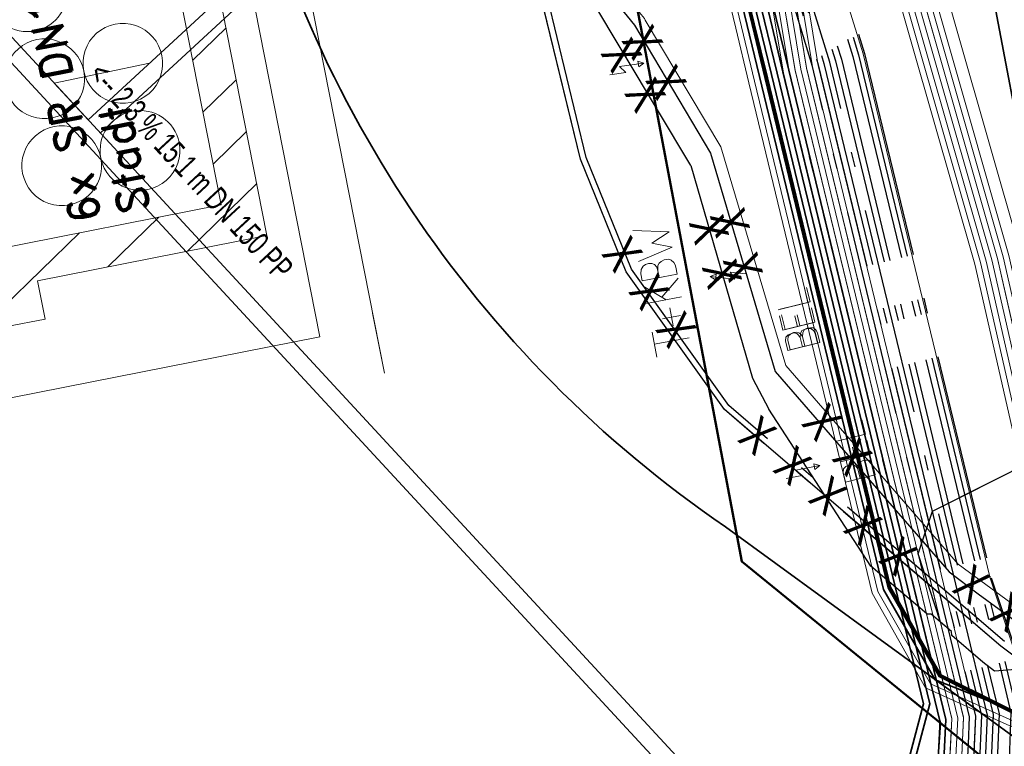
# Model space of a CAD drawing. Extents: x 3503752 to 3504470, y 5375172 to 5375556.
# Tile 64 of 77: x 3504301.32 to 3504309.65, y 5375428.47 to 5375434.62. Entities that reach past the tile are written whole.
import ezdxf

# ---------------------------------------------------------------- set-up
doc = ezdxf.new("R2010")
doc.units = 0
doc.header["$MEASUREMENT"] = 0
doc.linetypes.add('202', pattern=[2.64, 1.75, -0.38, 0.13, -0.38])
for name, color, linetype in [('$_LISY_$_TMP', 7, 'Continuous'), ('1WB_LICHT_KSR', 7, 'Continuous'), ('4WB_BELEUCHTUNG', 7, 'Continuous'), ('4WB_BESTAND_1_BA', 7, 'Continuous'), ('4WB_ST_NS', 7, 'Continuous'), ('_4WP_KANCAD', 7, 'Continuous'), ('_4WP_KANCAD-T', 7, 'Continuous'), ('_4WP_SWT-STROM', 7, 'Continuous'), ('_4WP_TELEKOM', 7, 'Continuous'), ('K_FLURSTUECKE', 7, 'Continuous'), ('ST_KABELQUERSCHN', 7, 'Continuous'), ('V_FAHRBAHNRAND', 7, 'Continuous')]:
    doc.layers.add(name, color=color, linetype=linetype)
doc.styles.add('10', font='ROMAND', dxfattribs={"height": 0.2625})
doc.styles.add('113', font='TXT', dxfattribs={"width": 0.7, "height": 0.2})
doc.styles.add('325', font='TXT', dxfattribs={"width": 0.8, "height": 0.3})

# ---------------------------------------------------------------- blocks, each defined once
blk = doc.blocks.new('3SWT-BESTAND')
at = {"color": 7, "linetype": 'Continuous', "lineweight": 13}
for p, q in [((-5.626688, 6.129476), (-6.266068, 5.490605)), ((-6.510496, 5.776491), (-6.937697, 5.34963)), ((-7.182125, 5.635515), (-7.761773, 5.056329)), ((-7.853754, 5.49454), (-7.853754, 5.49454)), ((-7.39106, 4.896627), (-7.669792, 4.618118)), ((-7.299079, 4.458416), (-7.577811, 4.179906)), ((-7.207098, 4.020205), (-7.48583, 3.741695))]:
    blk.add_line(p, q, dxfattribs=at)
at = {"color": 255, "linetype": 'Continuous', "lineweight": 13}
blk.add_lwpolyline([(-4.504315, 2.197298), (-7.316287, 1.607063), (-8.311162, 6.346793), (-5.49919, 6.937028), (-4.504315, 2.197298)], dxfattribs=at)
at = {"color": 7, "linetype": 'Continuous', "lineweight": 13}
for points in [[(0.154, -0.734), (0, 0), (-7.737, 1.285), (-8.862, 6.647), (-8.756, 6.142)], [(-5.660809, 6.292032), (-5.525229, 5.646108), (-7.463002, 5.239368), (-6.920681, 2.655671), (-4.982909, 3.062412), (-4.847328, 2.416487), (-5.17029, 2.348697), (-5.238081, 2.671659), (-7.175853, 2.264919), (-7.853754, 5.49454), (-5.915981, 5.90128), (-5.983771, 6.224242), (-5.660809, 6.292032)], [(-5.660809, 6.292032), (-5.525229, 5.646108), (-7.463002, 5.239368), (-6.920681, 2.655671), (-4.982909, 3.062412), (-4.847328, 2.416487)]]:
    blk.add_lwpolyline(points, dxfattribs=at)
at = {"color": 251, "linetype": 'Continuous', "lineweight": 13}
for points in [[(-6.440002, 4.856348, -1.0006709), (-5.779398, 4.99501)], [(-7.100608, 4.717687, -1.0010891), (-6.440002, 4.856348)], [(-5.779398, 4.99501, -1.0006709), (-6.440002, 4.856348)], [(-6.440002, 4.856348, -0.99782497), (-7.100608, 4.717687)], [(-6.285934, 4.122343, -1.0006709), (-5.62533, 4.261005)], [(-6.946538, 3.983682, -1.00102935), (-6.285934, 4.122343)], [(-5.62533, 4.261005, -1.0006709), (-6.285934, 4.122343)], [(-6.285934, 4.122343, -1.00102935), (-6.946538, 3.983682)], [(-6.131867, 3.388339, -0.99782497), (-5.471261, 3.527)]]:
    blk.add_lwpolyline(points, format="xyb", dxfattribs=at)
at = {"color": 7, "linetype": 'Continuous', "style": '10'}
for s, p in [('6x SR DN100', (-6.451054, 5.375461)), ('Stadt', (-6.862097, 5.289183))]:
    blk.add_text(s, height=0.2625, rotation=281.8543419, dxfattribs=at).set_placement(p)
blk = doc.blocks.new('951')
at = {"color": 3, "linetype": 'Continuous', "lineweight": 18}
for p, q in [((5.053472, 0.9793), (4.792795, 0.344076)), ((5.13368, 0.444375), (4.732639, -0.518491)), ((4.792795, 0.344076), (5.13368, 0.444375)), ((4.732639, -0.518491), (4.715929, -0.2527)), ((4.715929, -0.2527), (4.943186, -0.339625)), ((4.943186, -0.339625), (4.732639, -0.518491))]:
    blk.add_line(p, q, dxfattribs=at)
blk = doc.blocks.new('1000KBWTEL')
at = {"color": 114, "linetype": 'Continuous', "lineweight": 18}
for p, q in [((4.094305, 0.775263), (3.664168, 0.775263)), ((3.888168, 0.775263), (3.888168, 0.173263)), ((4.589325, 0.775263), (4.589325, 0.173263)), ((4.590738, 0.438766), (4.890821, 0.774609)), ((4.981325, 0.775263), (4.981325, 0.173263)), ((4.981325, 0.775263), (5.100722, 0.775263)), ((5.444686, 0.173263), (5.313961, 0.775263)), ((5.708593, 0.173263), (5.850126, 0.77579)), ((4.285285, 0.559786), (4.285285, 0.250579)), ((5.579039, 0.500025), (5.444686, 0.173263)), ((5.579039, 0.500025), (5.708593, 0.173263)), ((4.447467, 0.400881), (4.137882, 0.400881)), ((4.648267, 0.499404), (4.910661, 0.173263)), ((4.981325, 0.48541), (5.100722, 0.48541)), ((4.981325, 0.173263), (5.100722, 0.173263))]:
    blk.add_line(p, q, dxfattribs=at)
blk.add_lwpolyline([(5.100722, 0.775263), (5.17069, 0.755951), (5.221999, 0.71708), (5.242212, 0.670435), (5.249986, 0.619126), (5.240657, 0.560042), (5.21578, 0.522726), (5.161361, 0.490075), (5.100722, 0.48541), (5.184683, 0.471417), (5.221999, 0.44032), (5.245322, 0.399895), (5.259315, 0.343921), (5.25776, 0.264625), (5.235993, 0.228864), (5.187793, 0.194657), (5.142703, 0.177554), (5.100722, 0.173263)], dxfattribs=at)
blk = doc.blocks.new('10011')
at = {"color": 190, "linetype": 'Continuous', "lineweight": 18}
for p, q in [((4.302568, 0.608018), (4.469535, 0.6081)), ((4.302568, 0.608018), (4.304235, 0.088154)), ((4.655568, 0.608018), (4.907582, 0.608142)), ((4.655568, 0.608018), (4.657235, 0.088154)), ((5.008568, 0.608018), (5.010235, 0.088154)), ((4.302693, 0.352595), (4.469661, 0.352677)), ((4.655694, 0.352595), (4.847467, 0.352689)), ((4.302824, 0.088154), (4.469791, 0.088236)), ((4.655824, 0.088154), (4.907837, 0.088278)), ((5.008823, 0.088154), (5.260838, 0.088278))]:
    blk.add_line(p, q, dxfattribs=at)
blk.add_lwpolyline([(4.469535, 0.6081), (4.530396, 0.585559), (4.557445, 0.540477), (4.569467, 0.480368), (4.566462, 0.43228), (4.546926, 0.393209), (4.513866, 0.367663), (4.469661, 0.352677), (4.531898, 0.330094), (4.573975, 0.298537), (4.585997, 0.238428), (4.581489, 0.182827), (4.567964, 0.136242), (4.52739, 0.103182), (4.469791, 0.088236)], dxfattribs=at)

msp = doc.modelspace()

# ---------------------------------------------------------------- linework, layer by layer
at = {"layer": '1WB_LICHT_KSR', "color": 7, "linetype": 'Continuous', "lineweight": 13}
for points in [[(3504310.1244, 5375428.5506), (3504309.0994, 5375429.0606), (3504308.6664, 5375429.8106), (3504307.6254, 5375434.1206), (3504307.5144, 5375434.5776), (3504307.0064, 5375436.6726), (3504306.7784, 5375437.0306), (3504306.5074, 5375437.7666), (3504305.8564, 5375440.7196), (3504305.2934, 5375443.2846), (3504305.2664, 5375443.4086), (3504305.2194, 5375443.6626)], [(3504311.8833, 5375426.1794), (3504312.8784, 5375426.4866), (3504313.5694, 5375426.8896), (3504313.6034, 5375427.0966), (3504313.4834, 5375427.8966), (3504313.5744, 5375428.3286), (3504313.6054, 5375428.4766), (3504313.4944, 5375428.4966), (3504313.3074, 5375428.4716), (3504312.5014, 5375428.4006), (3504311.8014, 5375428.3816), (3504310.6134, 5375428.5816), (3504310.1284, 5375428.5706), (3504309.1134, 5375429.0756), (3504308.6854, 5375429.8176), (3504307.6444, 5375434.1256), (3504307.5334, 5375434.5826), (3504307.0254, 5375436.6806), (3504306.7964, 5375437.0396), (3504306.5264, 5375437.7726), (3504305.8764, 5375440.7236), (3504305.3304, 5375443.2106), (3504305.2864, 5375443.4126), (3504305.2374, 5375443.6656)]]:
    msp.add_lwpolyline(points, dxfattribs=at)
at = {"layer": '1WB_LICHT_KSR', "color": 190, "linetype": 'Continuous', "lineweight": 35}
for points in [[(3504306.4824, 5375413.5486), (3504307.1444, 5375422.1126), (3504307.9134, 5375424.1116), (3504308.4094, 5375426.1486), (3504308.8424, 5375427.4306), (3504309.1344, 5375428.2926), (3504309.1544, 5375428.6976), (3504307.8254, 5375434.1896), (3504307.7194, 5375434.6286), (3504307.2044, 5375436.7566), (3504306.9674, 5375437.1236), (3504306.7084, 5375437.8256), (3504306.0624, 5375440.7656), (3504305.5004, 5375443.3296), (3504305.4934, 5375443.3606), (3504305.4724, 5375443.4576), (3504305.4254, 5375443.7026)], [(3504305.3254, 5375443.4216), (3504305.9154, 5375440.7326), (3504306.5644, 5375437.7836), (3504306.8324, 5375437.0576), (3504307.0634, 5375436.6966), (3504307.5724, 5375434.5926), (3504307.6784, 5375434.1536), (3504308.9664, 5375428.8296), (3504308.2654, 5375426.1866), (3504307.7704, 5375424.1566), (3504306.9974, 5375422.1516), (3504306.3324, 5375413.5606)], [(3504306.3824, 5375413.5566), (3504307.0464, 5375422.1406), (3504307.8184, 5375424.1416), (3504308.3134, 5375426.1746), (3504309.0184, 5375428.8286), (3504307.7274, 5375434.1656), (3504307.6214, 5375434.6046), (3504307.1104, 5375436.7166), (3504306.8774, 5375437.0796), (3504306.6124, 5375437.7976), (3504305.9644, 5375440.7436), (3504305.3744, 5375443.4326)], [(3504305.4234, 5375443.4456), (3504306.0134, 5375440.7546), (3504306.6604, 5375437.8116), (3504306.9224, 5375437.1016), (3504307.1574, 5375436.7366), (3504307.6704, 5375434.6166), (3504307.7764, 5375434.1776), (3504309.1054, 5375428.6856), (3504309.1094, 5375428.6686), (3504309.0854, 5375428.3026), (3504308.3614, 5375426.1616), (3504307.8654, 5375424.1266), (3504307.0954, 5375422.1256), (3504306.4324, 5375413.5526)]]:
    msp.add_lwpolyline(points, dxfattribs=at)
at = {"layer": '4WB_BELEUCHTUNG', "color": 190, "linetype": 'Continuous', "lineweight": 35}
for points in [[(3504314.5564, 5375423.3166), (3504314.4594, 5375423.4846), (3504313.6324, 5375428.0046), (3504313.5924, 5375428.1076), (3504313.5944, 5375428.4076), (3504313.4974, 5375428.4766), (3504313.3094, 5375428.4516), (3504312.5024, 5375428.3806), (3504311.8004, 5375428.3616), (3504310.6124, 5375428.5616), (3504310.1244, 5375428.5506), (3504309.0994, 5375429.0606), (3504308.6664, 5375429.8106), (3504307.6254, 5375434.1206), (3504307.5144, 5375434.5776), (3504307.0064, 5375436.6726), (3504306.7784, 5375437.0306), (3504306.5074, 5375437.7666), (3504305.8564, 5375440.7196), (3504305.2934, 5375443.2846), (3504305.2664, 5375443.4086), (3504305.2194, 5375443.6626)], [(3504312.8784, 5375426.4866), (3504313.5694, 5375426.8896), (3504313.6034, 5375427.0966), (3504313.4834, 5375427.8966), (3504313.5744, 5375428.3286), (3504313.6054, 5375428.4766), (3504313.4944, 5375428.4966), (3504313.3074, 5375428.4716), (3504312.5014, 5375428.4006), (3504311.8014, 5375428.3816), (3504310.6134, 5375428.5816), (3504310.1284, 5375428.5706), (3504309.1134, 5375429.0756), (3504308.6854, 5375429.8176), (3504307.6444, 5375434.1256), (3504307.5334, 5375434.5826), (3504307.0254, 5375436.6806), (3504306.7964, 5375437.0396), (3504306.5264, 5375437.7726), (3504305.8764, 5375440.7236), (3504305.3304, 5375443.2106), (3504305.2864, 5375443.4126), (3504305.2374, 5375443.6656)], [(3504306.4824, 5375413.5486), (3504307.1444, 5375422.1126), (3504307.9134, 5375424.1116), (3504308.4094, 5375426.1486), (3504308.8424, 5375427.4306), (3504309.1344, 5375428.2926), (3504309.1544, 5375428.6976), (3504307.8254, 5375434.1896), (3504307.7194, 5375434.6286), (3504307.2044, 5375436.7566), (3504306.9674, 5375437.1236), (3504306.7084, 5375437.8256), (3504306.0624, 5375440.7656), (3504305.5004, 5375443.3296), (3504305.4934, 5375443.3606), (3504305.4724, 5375443.4576), (3504305.4254, 5375443.7026)]]:
    msp.add_lwpolyline(points, dxfattribs=at)
at = {"layer": '4WB_BESTAND_1_BA', "color": 35, "linetype": 'Continuous', "lineweight": 13}
for points in [[(3504296.0364, 5375500.9696), (3504306.7994, 5375444.1386), (3504306.8254, 5375443.8196), (3504307.0104, 5375441.3516), (3504306.8094, 5375440.7356), (3504306.7994, 5375439.9406), (3504307.2354, 5375437.9496), (3504307.3464, 5375437.6586), (3504307.4554, 5375437.3556), (3504307.6214, 5375437.0126), (3504308.4564, 5375434.3276), (3504309.5294, 5375429.8926), (3504309.8784, 5375428.8516), (3504310.6764, 5375427.6876), (3504310.8194, 5375427.6476), (3504311.4744, 5375427.7266)], [(3504306.4754, 5375435.3076), (3504306.4564, 5375434.9996), (3504306.3884, 5375434.8896), (3504306.5624, 5375434.6786), (3504306.6054, 5375434.6266), (3504306.6114, 5375434.6126), (3504307.2504, 5375433.5406), (3504307.7994, 5375431.6926), (3504309.2584, 5375430.0126), (3504309.4504, 5375429.8696), (3504310.1704, 5375429.3426), (3504312.1124, 5375427.8866), (3504312.6024, 5375427.5196), (3504313.0784, 5375427.1176), (3504313.2304, 5375426.9996), (3504313.6124, 5375426.9226), (3504314.5334, 5375426.7366), (3504318.3254, 5375427.3466), (3504319.7024, 5375427.5996), (3504319.8884, 5375427.5736), (3504325.4484, 5375428.4436), (3504331.4284, 5375429.4136)]]:
    msp.add_lwpolyline(points, dxfattribs=at)
at = {"layer": '4WB_BESTAND_1_BA', "color": 250, "linetype": '202', "lineweight": 25}
for points in [[(3504311.5684, 5375427.8576), (3504309.6194, 5375429.3166), (3504307.2804, 5375431.3186), (3504306.4494, 5375432.4836), (3504306.0634, 5375433.4366), (3504305.6104, 5375435.3026), (3504305.5304, 5375435.6166), (3504305.5184, 5375435.6726), (3504303.8724, 5375443.5296), (3504304.0154, 5375444.0066), (3504303.9564, 5375444.4946), (3504303.9464, 5375444.5916), (3504303.9484, 5375444.7526), (3504303.9594, 5375445.4186), (3504303.9644, 5375445.6766), (3504303.9884, 5375447.1996), (3504304.0864, 5375448.0886), (3504304.1324, 5375448.4886), (3504304.0514, 5375449.0096), (3504303.6914, 5375451.3546), (3504302.2574, 5375459.0526)], [(3504309.6514, 5375429.3566), (3504307.3184, 5375431.3526), (3504306.4934, 5375432.5076), (3504306.1114, 5375433.4526), (3504305.6584, 5375435.3146), (3504305.5784, 5375435.6286), (3504305.5664, 5375435.6826), (3504303.9244, 5375443.5276), (3504304.0654, 5375444.0026), (3504304.0064, 5375444.5006), (3504303.9964, 5375444.5936), (3504303.9984, 5375444.7526), (3504304.0094, 5375445.4186), (3504304.0144, 5375445.6766), (3504304.0384, 5375447.1956), (3504304.1364, 5375448.0826), (3504304.1824, 5375448.4906), (3504304.1014, 5375449.0176), (3504303.7414, 5375451.3626), (3504302.3074, 5375459.0626)], [(3504306.8324, 5375413.5206), (3504307.4874, 5375422.0216), (3504308.2494, 5375424.0066), (3504308.7454, 5375426.0576), (3504309.3094, 5375427.7216), (3504309.4844, 5375428.2296), (3504309.5064, 5375428.7346), (3504308.1724, 5375434.2586), (3504307.3724, 5375436.8646), (3504307.1924, 5375437.2336), (3504307.0734, 5375437.5596), (3504306.9534, 5375437.8816), (3504306.5094, 5375439.9116), (3504306.5194, 5375440.7816), (3504306.7154, 5375441.3866), (3504306.5354, 5375443.7976)], [(3504306.5854, 5375443.8016), (3504306.7664, 5375441.3806), (3504306.5694, 5375440.7736), (3504306.5594, 5375439.9166), (3504307.0024, 5375437.8926), (3504307.1204, 5375437.5766), (3504307.2374, 5375437.2556), (3504307.4144, 5375436.8916), (3504308.2214, 5375434.2706), (3504309.5564, 5375428.7396), (3504309.5344, 5375428.2206), (3504309.3564, 5375427.7056), (3504308.7934, 5375426.0446), (3504308.2974, 5375423.9916), (3504307.5364, 5375422.0086), (3504306.8824, 5375413.5166)], [(3504306.6354, 5375443.8056), (3504306.8174, 5375441.3746), (3504306.6194, 5375440.7656), (3504306.6094, 5375439.9216), (3504307.0514, 5375437.9036), (3504307.2824, 5375437.2776), (3504307.4564, 5375436.9186), (3504308.2704, 5375434.2826), (3504309.6064, 5375428.7446), (3504309.5844, 5375428.2116), (3504309.4034, 5375427.6896), (3504308.8414, 5375426.0316), (3504308.3454, 5375423.9766), (3504307.5854, 5375421.9956), (3504306.8414, 5375412.3326)], [(3504306.7354, 5375443.8126), (3504306.9184, 5375441.3626), (3504306.7194, 5375440.7496), (3504306.7094, 5375439.9316), (3504307.1494, 5375437.9246), (3504307.2614, 5375437.6276), (3504307.3724, 5375437.3216), (3504307.5404, 5375436.9726), (3504308.3684, 5375434.3066), (3504309.7064, 5375428.7546), (3504309.6844, 5375428.1936), (3504309.2754, 5375427.0036), (3504308.9374, 5375426.0056), (3504308.4414, 5375423.9466), (3504307.6844, 5375421.9706), (3504307.0254, 5375412.1246)], [(3504306.7854, 5375443.8166), (3504306.9694, 5375441.3566), (3504306.7694, 5375440.7416), (3504306.7594, 5375439.9366), (3504307.1974, 5375437.9386), (3504307.3084, 5375437.6446), (3504307.4184, 5375437.3406), (3504307.5874, 5375436.9906), (3504308.4164, 5375434.3196), (3504309.7564, 5375428.7596), (3504309.7344, 5375428.1846), (3504309.3224, 5375426.9876), (3504308.9854, 5375425.9926), (3504308.4894, 5375423.9316), (3504307.7334, 5375421.9586), (3504307.0754, 5375412.1216)], [(3504306.8354, 5375443.8206), (3504307.0204, 5375441.3506), (3504306.8194, 5375440.7336), (3504306.8094, 5375439.9416), (3504307.2454, 5375437.9526), (3504307.3554, 5375437.6616), (3504307.4644, 5375437.3596), (3504307.6304, 5375437.0166), (3504308.4664, 5375434.3306), (3504309.5394, 5375429.8956), (3504309.8874, 5375428.8566), (3504310.6824, 5375427.6966), (3504310.8204, 5375427.6576), (3504311.4734, 5375427.7366)], [(3504306.6824, 5375413.5326), (3504307.3404, 5375422.0606), (3504308.1054, 5375424.0516), (3504308.6014, 5375426.0966), (3504309.2034, 5375427.8736), (3504309.3344, 5375428.2566), (3504309.3454, 5375428.4896), (3504309.3564, 5375428.7196), (3504308.0254, 5375434.2226), (3504307.2464, 5375436.7836), (3504307.0574, 5375437.1676), (3504306.9324, 5375437.5086), (3504306.8064, 5375437.8486), (3504306.3594, 5375439.8966), (3504306.3694, 5375440.8056), (3504306.5624, 5375441.4046), (3504306.3854, 5375443.7856)], [(3504306.4354, 5375443.7896), (3504306.6134, 5375441.3986), (3504306.4194, 5375440.7976), (3504306.4094, 5375439.9016), (3504306.8554, 5375437.8596), (3504306.9794, 5375437.5256), (3504307.1024, 5375437.1896), (3504307.2884, 5375436.8106), (3504308.0744, 5375434.2346), (3504309.4064, 5375428.7246), (3504309.3844, 5375428.2476), (3504309.2154, 5375427.7536), (3504308.6494, 5375426.0836), (3504308.1534, 5375424.0366), (3504307.3894, 5375422.0476), (3504306.7324, 5375413.5286)], [(3504306.4854, 5375443.7936), (3504306.6644, 5375441.3926), (3504306.4694, 5375440.7896), (3504306.4594, 5375439.9066), (3504306.9044, 5375437.8706), (3504307.0264, 5375437.5426), (3504307.1474, 5375437.2116), (3504307.3304, 5375436.8376), (3504308.1234, 5375434.2466), (3504309.4564, 5375428.7296), (3504309.4344, 5375428.2386), (3504309.2624, 5375427.7376), (3504308.6974, 5375426.0706), (3504308.2014, 5375424.0216), (3504307.4384, 5375422.0346), (3504306.7824, 5375413.5246)], [(3504306.4824, 5375413.5486), (3504307.1444, 5375422.1126), (3504307.9134, 5375424.1116), (3504308.4094, 5375426.1486), (3504308.8424, 5375427.4306), (3504309.1344, 5375428.2926), (3504309.1544, 5375428.6976), (3504307.8254, 5375434.1896), (3504307.7194, 5375434.6286), (3504307.2044, 5375436.7566), (3504306.9674, 5375437.1236), (3504306.7084, 5375437.8256), (3504306.0624, 5375440.7656), (3504305.4724, 5375443.4576)], [(3504309.1094, 5375429.5206), (3504308.9204, 5375430.0976), (3504309.0414, 5375430.4586), (3504309.9324, 5375430.9066), (3504310.8124, 5375431.1476), (3504311.5984, 5375431.0736), (3504312.5364, 5375430.7256), (3504314.3354, 5375429.8346), (3504315.1444, 5375429.5666), (3504315.5784, 5375429.6136), (3504315.8694, 5375429.6656), (3504318.0994, 5375430.0656)]]:
    msp.add_lwpolyline(points, dxfattribs=at)
at = {"layer": '4WB_BESTAND_1_BA', "color": 1, "linetype": 'Continuous', "lineweight": 25}
for points in [[(3504311.5684, 5375427.8576), (3504309.6204, 5375429.3176), (3504307.2814, 5375431.3186), (3504306.4494, 5375432.4836), (3504306.0634, 5375433.4376), (3504305.6094, 5375435.3026), (3504305.6044, 5375435.3236), (3504305.5304, 5375435.6156), (3504305.5174, 5375435.6716), (3504303.8724, 5375443.5296), (3504304.0144, 5375444.0066), (3504303.9564, 5375444.4946), (3504303.9464, 5375444.5916), (3504303.9484, 5375444.7536), (3504303.9594, 5375445.4196), (3504303.9644, 5375445.6776), (3504303.9884, 5375447.1986), (3504304.0864, 5375448.0886), (3504304.1324, 5375448.4896), (3504304.0524, 5375449.0096), (3504303.6924, 5375451.3546), (3504302.2584, 5375459.0536)], [(3504304.5164, 5375444.6676), (3504304.5154, 5375444.6146), (3504304.5394, 5375444.4196), (3504304.5954, 5375443.9576), (3504304.5414, 5375443.7796), (3504304.4594, 5375443.5106), (3504304.4734, 5375443.4446), (3504306.0754, 5375435.7876), (3504306.3714, 5375434.7536), (3504306.5204, 5375434.5716)], [(3504306.5204, 5375434.5716), (3504307.1644, 5375433.4896), (3504307.7114, 5375431.6406), (3504309.1824, 5375429.9466), (3504309.4294, 5375429.7616), (3504310.1384, 5375429.2416), (3504312.0394, 5375427.8166), (3504312.5154, 5375427.4596), (3504312.9254, 5375427.1096), (3504313.0344, 5375427.0246), (3504313.1874, 5375426.9056), (3504313.6024, 5375426.8226), (3504313.6574, 5375426.8116), (3504314.5314, 5375426.6346), (3504318.3364, 5375427.2466), (3504319.8944, 5375427.5336), (3504325.4544, 5375428.4036), (3504331.4354, 5375429.3746)]]:
    msp.add_lwpolyline(points, dxfattribs=at)
at = {"layer": '4WB_BESTAND_1_BA', "color": 3, "linetype": 'Continuous', "lineweight": 25}
for points in [[(3504306.9954, 5375433.3836), (3504306.1514, 5375434.8006), (3504306.0254, 5375435.1776), (3504305.9004, 5375435.5496), (3504305.8464, 5375435.7096), (3504305.8404, 5375435.7396), (3504304.2644, 5375443.2726), (3504304.2144, 5375443.5096), (3504304.3134, 5375443.8506), (3504304.4774, 5375444.1366), (3504304.6474, 5375444.4966), (3504304.8514, 5375444.4616), (3504304.8854, 5375444.4026), (3504304.9714, 5375444.2546), (3504305.0284, 5375443.9596)], [(3504306.9954, 5375433.3836), (3504307.5194, 5375431.5846), (3504307.6554, 5375431.3216)], [(3504309.7464, 5375429.1206), (3504309.5674, 5375429.1056), (3504309.4694, 5375429.1816), (3504309.2064, 5375429.4076), (3504309.2034, 5375429.4406), (3504309.1094, 5375429.5206), (3504309.0294, 5375429.5896), (3504308.9964, 5375429.5876), (3504308.9344, 5375429.6406), (3504308.7704, 5375429.7806), (3504308.5194, 5375429.9956), (3504307.6554, 5375431.3216)], [(3504309.1094, 5375429.5206), (3504308.9204, 5375430.0976), (3504309.0414, 5375430.4586), (3504309.9324, 5375430.9066), (3504310.8124, 5375431.1476), (3504311.5984, 5375431.0736), (3504312.5364, 5375430.7256), (3504314.3354, 5375429.8346), (3504315.1444, 5375429.5666), (3504315.5784, 5375429.6136), (3504315.8694, 5375429.6656), (3504318.0994, 5375430.0656), (3504320.2174, 5375430.4716)]]:
    msp.add_lwpolyline(points, dxfattribs=at)
at = {"layer": '4WB_BESTAND_1_BA', "color": 190, "linetype": 'Continuous', "lineweight": 35}
for points in [[(3504330.3254, 5375430.3456), (3504326.5234, 5375429.7866), (3504323.0124, 5375429.3266), (3504320.7654, 5375429.1166), (3504320.4004, 5375429.1166), (3504320.0854, 5375429.2466), (3504319.7114, 5375429.3766), (3504319.2654, 5375429.3866), (3504318.2624, 5375429.2356), (3504314.0854, 5375428.6156), (3504313.3044, 5375428.5116), (3504312.4974, 5375428.4406), (3504311.7994, 5375428.4216), (3504310.6144, 5375428.6216), (3504310.1404, 5375428.6086), (3504309.0654, 5375429.0336), (3504308.6284, 5375429.7976), (3504307.4744, 5375434.5686), (3504306.9694, 5375436.6566), (3504306.7424, 5375437.0136), (3504306.4684, 5375437.7556), (3504305.8174, 5375440.7106), (3504305.2274, 5375443.3996)], [(3504330.3334, 5375430.2966), (3504326.5294, 5375429.7366), (3504323.0184, 5375429.2766), (3504320.7674, 5375429.0666), (3504320.3904, 5375429.0666), (3504320.0674, 5375429.2006), (3504319.7024, 5375429.3266), (3504319.2644, 5375429.3366), (3504318.2694, 5375429.1866), (3504314.0924, 5375428.5666), (3504313.3084, 5375428.4616), (3504312.5014, 5375428.3906), (3504311.8014, 5375428.3716), (3504310.6134, 5375428.5716), (3504310.1264, 5375428.5606), (3504309.1064, 5375429.0676), (3504308.6764, 5375429.8136), (3504307.6344, 5375434.1236), (3504307.5234, 5375434.5806), (3504307.0164, 5375436.6766), (3504306.7874, 5375437.0356), (3504306.5164, 5375437.7696), (3504305.8664, 5375440.7216), (3504305.2764, 5375443.4106)]]:
    msp.add_lwpolyline(points, dxfattribs=at)
at = {"layer": '4WB_BESTAND_1_BA', "color": 7, "linetype": 'Continuous', "lineweight": 13}
for points in [[(3504305.1824, 5375443.1346), (3504305.7194, 5375440.6886), (3504306.3724, 5375437.7276), (3504306.6524, 5375436.9696), (3504306.8754, 5375436.6166), (3504307.3764, 5375434.5446), (3504307.4874, 5375434.0846), (3504308.5324, 5375429.7666), (3504308.9834, 5375428.9656), (3504310.0984, 5375428.4626), (3504310.6774, 5375428.3016), (3504311.9674, 5375428.1556), (3504313.6904, 5375427.9356), (3504314.2834, 5375427.8596), (3504314.3044, 5375427.8576)], [(3504305.2314, 5375443.1456), (3504305.7684, 5375440.6996), (3504306.4204, 5375437.7416), (3504306.6974, 5375436.9916), (3504306.9224, 5375436.6366), (3504307.4254, 5375434.5566), (3504307.5364, 5375434.0966), (3504308.5804, 5375429.7796), (3504309.0244, 5375428.9996), (3504310.1124, 5375428.5116), (3504310.6854, 5375428.3506), (3504311.9544, 5375428.0566), (3504313.6774, 5375427.8366), (3504314.2894, 5375427.7586), (3504314.3224, 5375427.7546)], [(3504307.7694, 5375438.2116), (3504308.3384, 5375436.2546), (3504309.4014, 5375432.5506), (3504309.7544, 5375430.9876), (3504310.0084, 5375430.1186), (3504310.3044, 5375429.3316), (3504310.4804, 5375429.1296), (3504310.4974, 5375429.1106), (3504311.8234, 5375428.7606), (3504312.4914, 5375428.6916), (3504313.2794, 5375428.7616), (3504314.1064, 5375428.8946), (3504318.1804, 5375429.6246), (3504318.5594, 5375429.6606), (3504321.0484, 5375429.9016), (3504321.2114, 5375429.9296)], [(3504307.8174, 5375438.2256), (3504308.3864, 5375436.2686), (3504309.4494, 5375432.5626), (3504309.8024, 5375431.0006), (3504310.0554, 5375430.1346), (3504310.3444, 5375429.3666), (3504310.6434, 5375429.0186), (3504311.8114, 5375428.7116), (3504312.4954, 5375428.6416), (3504313.2854, 5375428.7116), (3504314.1144, 5375428.8456), (3504318.1894, 5375429.5756), (3504318.5644, 5375429.6106), (3504321.0554, 5375429.8516), (3504321.2194, 5375429.8806)], [(3504307.8654, 5375438.2396), (3504308.4344, 5375436.2826), (3504309.4974, 5375432.5746), (3504309.8504, 5375431.0136), (3504310.1024, 5375430.1506), (3504310.3844, 5375429.4016), (3504310.6704, 5375429.0636), (3504310.7854, 5375428.9286), (3504311.1134, 5375428.8426), (3504311.7994, 5375428.6626), (3504312.4994, 5375428.5916), (3504313.2914, 5375428.6616), (3504314.1224, 5375428.7966), (3504318.1984, 5375429.5266), (3504318.5694, 5375429.5606), (3504321.0624, 5375429.8016), (3504321.2284, 5375429.8316)], [(3504307.9134, 5375438.2536), (3504308.4824, 5375436.2966), (3504309.5454, 5375432.5866), (3504309.8984, 5375431.0266), (3504310.1494, 5375430.1666), (3504310.4244, 5375429.4366), (3504310.5904, 5375429.2366), (3504311.1914, 5375429.0836), (3504311.8584, 5375428.9076), (3504312.4794, 5375428.8416), (3504313.2614, 5375428.9116), (3504314.0824, 5375429.0416), (3504318.1534, 5375429.7716), (3504318.5444, 5375429.8106), (3504321.0284, 5375430.0516), (3504321.1874, 5375430.0766)], [(3504307.9614, 5375438.2676), (3504308.5304, 5375436.3106), (3504309.5934, 5375432.5986), (3504309.9464, 5375431.0396), (3504310.1964, 5375430.1826), (3504310.4644, 5375429.4716), (3504310.7244, 5375429.1536), (3504311.8474, 5375428.8586), (3504312.4834, 5375428.7916), (3504313.2674, 5375428.8616), (3504314.0904, 5375428.9926), (3504318.1624, 5375429.7226), (3504318.5494, 5375429.7606), (3504321.0344, 5375430.0016), (3504321.1954, 5375430.0276)], [(3504308.0094, 5375438.2816), (3504308.5784, 5375436.3246), (3504309.6414, 5375432.6106), (3504309.9944, 5375431.0526), (3504310.2434, 5375430.1986), (3504310.5044, 5375429.5066), (3504310.7514, 5375429.1996), (3504310.8574, 5375429.0666), (3504311.1484, 5375428.9896), (3504311.8354, 5375428.8096), (3504312.4874, 5375428.7416), (3504313.2734, 5375428.8116), (3504314.0984, 5375428.9436), (3504318.1714, 5375429.6736), (3504318.5544, 5375429.7106), (3504321.0414, 5375429.9516), (3504321.2034, 5375429.9786)]]:
    msp.add_lwpolyline(points, dxfattribs=at)
at = {"layer": '4WB_BESTAND_1_BA', "color": 116, "linetype": 'Continuous', "lineweight": 13}
for points in [[(3504279.7714, 5375397.1786), (3504289.9474, 5375399.1886), (3504296.2334, 5375400.2236), (3504301.9774, 5375401.2296), (3504302.6184, 5375401.4946), (3504304.6754, 5375403.9646), (3504306.0144, 5375405.5646), (3504306.0574, 5375405.9976), (3504306.1124, 5375407.5326), (3504306.3414, 5375412.3546), (3504306.4324, 5375413.5526), (3504307.0944, 5375422.1216), (3504307.8654, 5375424.1266), (3504308.3614, 5375426.1636), (3504308.7944, 5375427.4466), (3504309.0854, 5375428.3026), (3504309.1034, 5375428.6916), (3504307.7804, 5375434.1666), (3504307.6294, 5375435.0826), (3504307.9024, 5375436.1776), (3504308.4774, 5375437.7476), (3504308.3534, 5375439.0376), (3504308.2064, 5375439.8096), (3504308.4024, 5375439.8476)], [(3504279.7814, 5375397.1296), (3504289.9574, 5375399.1396), (3504296.2424, 5375400.1746), (3504301.9914, 5375401.1816), (3504302.6494, 5375401.4536), (3504304.7134, 5375403.9326), (3504306.0624, 5375405.5446), (3504306.1064, 5375405.9816), (3504306.1624, 5375407.5306), (3504306.3914, 5375412.3526), (3504306.4824, 5375413.5486), (3504307.1434, 5375422.1086), (3504307.9134, 5375424.1116), (3504308.4094, 5375426.1506), (3504308.8414, 5375427.4306), (3504309.1354, 5375428.2936), (3504309.1544, 5375428.6996), (3504307.8294, 5375434.1786), (3504307.6804, 5375435.0806), (3504307.9514, 5375436.1656), (3504308.5284, 5375437.7426), (3504308.4034, 5375439.0446), (3504308.2554, 5375439.8186), (3504308.4514, 5375439.8566)], [(3504308.4024, 5375439.8476), (3504308.5514, 5375439.0656), (3504308.6814, 5375437.7216), (3504308.0944, 5375436.1196), (3504307.8334, 5375435.0746), (3504307.9764, 5375434.2066), (3504309.3054, 5375428.7116), (3504309.2834, 5375428.2646), (3504308.9844, 5375427.3826), (3504308.5534, 5375426.1076), (3504308.0574, 5375424.0666), (3504307.2924, 5375422.0776), (3504306.6324, 5375413.5366), (3504306.5414, 5375412.3426), (3504306.3124, 5375407.5246), (3504306.2574, 5375405.9836), (3504306.2064, 5375405.4826), (3504304.8294, 5375403.8366), (3504302.7404, 5375401.3286), (3504302.0334, 5375401.0356), (3504296.2674, 5375400.0256), (3504289.9834, 5375398.9926), (3504279.8094, 5375396.9826)], [(3504308.4514, 5375439.8566), (3504308.6014, 5375439.0726), (3504308.7324, 5375437.7166), (3504308.1434, 5375436.1076), (3504307.8844, 5375435.0726), (3504308.0254, 5375434.2186), (3504309.3564, 5375428.7196), (3504309.3334, 5375428.2556), (3504309.0314, 5375427.3666), (3504308.6014, 5375426.0946), (3504308.1054, 5375424.0516), (3504307.3414, 5375422.0646), (3504306.6824, 5375413.5326), (3504306.5914, 5375412.3406), (3504306.3624, 5375407.5226), (3504306.3064, 5375405.9676), (3504306.2544, 5375405.4626), (3504304.8674, 5375403.8046), (3504302.7714, 5375401.2876), (3504302.0474, 5375400.9876), (3504296.2764, 5375399.9766), (3504289.9934, 5375398.9436), (3504279.8194, 5375396.9336)], [(3504309.1854, 5375428.2846), (3504309.2044, 5375428.7066), (3504307.8784, 5375434.1906), (3504307.7314, 5375435.0786), (3504307.9994, 5375436.1496), (3504308.4274, 5375437.7476), (3504308.3034, 5375439.0306), (3504308.1574, 5375439.8006), (3504308.3534, 5375439.8386), (3504308.5014, 5375439.0586), (3504308.6294, 5375437.7316), (3504308.1934, 5375436.0996), (3504307.9354, 5375435.0706), (3504308.0744, 5375434.2306), (3504309.4064, 5375428.7266), (3504309.3834, 5375428.2466)], [(3504309.9454, 5375431.0406), (3504309.5924, 5375432.5976), (3504308.5274, 5375436.3196), (3504308.3784, 5375437.7346), (3504308.2534, 5375439.0236), (3504308.1084, 5375439.7916), (3504308.3044, 5375439.8296), (3504308.4514, 5375439.0516), (3504308.5764, 5375437.7546), (3504308.7254, 5375436.3576), (3504309.7864, 5375432.6476)]]:
    msp.add_lwpolyline(points, dxfattribs=at)
at = {"layer": '4WB_BESTAND_1_BA', "color": 251, "linetype": 'Continuous', "lineweight": 13}
for points in [[(3504308.3044, 5375439.8286), (3504308.4524, 5375439.0516), (3504308.5794, 5375437.7346), (3504307.9984, 5375436.1486), (3504307.7314, 5375435.0786), (3504307.8784, 5375434.1866), (3504309.2044, 5375428.7016), (3504309.1844, 5375428.2836), (3504308.8894, 5375427.4146), (3504308.4574, 5375426.1356), (3504307.9614, 5375424.0966), (3504307.1934, 5375422.0996), (3504306.5324, 5375413.5446), (3504306.4414, 5375412.3486), (3504306.2124, 5375407.5286), (3504306.1574, 5375405.9906), (3504306.1104, 5375405.5236), (3504304.7524, 5375403.9006), (3504302.6794, 5375401.4116), (3504302.0054, 5375401.1326), (3504296.2504, 5375400.1246), (3504289.9654, 5375399.0906), (3504279.7904, 5375397.0806)], [(3504308.3534, 5375439.8376), (3504308.5024, 5375439.0586), (3504308.6304, 5375437.7296), (3504308.0474, 5375436.1366), (3504307.7824, 5375435.0766), (3504307.9274, 5375434.1986), (3504309.2554, 5375428.7096), (3504309.2344, 5375428.2746), (3504308.9364, 5375427.3986), (3504308.5054, 5375426.1226), (3504308.0094, 5375424.0816), (3504307.2424, 5375422.0866), (3504306.5824, 5375413.5406), (3504306.4914, 5375412.3466), (3504306.2624, 5375407.5266), (3504306.2064, 5375405.9746), (3504306.1584, 5375405.5036), (3504304.7904, 5375403.8686), (3504302.7104, 5375401.3706), (3504302.0194, 5375401.0846), (3504296.2594, 5375400.0756), (3504289.9754, 5375399.0416), (3504279.8004, 5375397.0316)], [(3504279.8104, 5375396.9826), (3504289.9854, 5375398.9926), (3504296.2684, 5375400.0266), (3504302.0334, 5375401.0366), (3504302.7414, 5375401.3296), (3504304.8284, 5375403.8366), (3504306.2064, 5375405.4836), (3504306.2554, 5375405.9586), (3504306.3124, 5375407.5246), (3504306.5414, 5375412.3446), (3504306.6324, 5375413.5366), (3504307.2914, 5375422.0736), (3504308.0574, 5375424.0666), (3504308.5534, 5375426.1096), (3504308.9834, 5375427.3826), (3504309.2844, 5375428.2656), (3504309.3054, 5375428.7166), (3504307.9764, 5375434.2106), (3504307.8334, 5375435.0746), (3504308.0964, 5375436.1246), (3504308.5284, 5375437.7396), (3504308.4024, 5375439.0446), (3504308.2554, 5375439.8196)], [(3504330.3174, 5375430.3946), (3504326.5174, 5375429.8366), (3504323.0064, 5375429.3766), (3504320.7634, 5375429.1666), (3504320.4104, 5375429.1666), (3504320.1034, 5375429.2946), (3504319.7204, 5375429.4266), (3504319.2664, 5375429.4366), (3504318.2554, 5375429.2846), (3504314.0784, 5375428.6646), (3504313.3004, 5375428.5616), (3504312.4934, 5375428.4906), (3504311.7754, 5375428.5646), (3504311.3914, 5375428.7116), (3504310.5444, 5375429.5416), (3504310.2904, 5375430.2146), (3504310.0424, 5375431.0656), (3504309.6894, 5375432.6226), (3504308.6264, 5375436.3386), (3504308.4774, 5375437.7446), (3504308.3524, 5375439.0376), (3504308.2064, 5375439.8106)]]:
    msp.add_lwpolyline(points, dxfattribs=at)
at = {"layer": '4WB_ST_NS', "color": 3, "linetype": 'Continuous', "lineweight": 25}
for points in [[(3504306.9954, 5375433.3836), (3504306.1514, 5375434.8006), (3504306.0254, 5375435.1776), (3504305.9004, 5375435.5496), (3504305.8464, 5375435.7096), (3504305.8404, 5375435.7396), (3504304.2644, 5375443.2726), (3504304.2144, 5375443.5096), (3504304.3134, 5375443.8506), (3504304.4774, 5375444.1366), (3504304.6474, 5375444.4966), (3504304.8514, 5375444.4616), (3504304.8854, 5375444.4026), (3504304.9714, 5375444.2546), (3504305.0284, 5375443.9596)], [(3504306.9954, 5375433.3836), (3504307.5194, 5375431.5846), (3504307.6554, 5375431.3216)], [(3504309.7464, 5375429.1206), (3504309.5674, 5375429.1056), (3504309.4694, 5375429.1816), (3504309.2064, 5375429.4076), (3504309.2034, 5375429.4406), (3504309.1094, 5375429.5206), (3504309.0294, 5375429.5896), (3504308.9964, 5375429.5876), (3504308.9344, 5375429.6406), (3504308.7704, 5375429.7806), (3504308.5194, 5375429.9956), (3504307.6554, 5375431.3216)], [(3504309.1094, 5375429.5206), (3504308.9204, 5375430.0976), (3504309.0414, 5375430.4586), (3504309.9324, 5375430.9066), (3504310.8124, 5375431.1476), (3504311.5984, 5375431.0736), (3504312.5364, 5375430.7256), (3504314.3354, 5375429.8346), (3504315.1444, 5375429.5666), (3504315.5784, 5375429.6136), (3504315.8694, 5375429.6656), (3504318.0994, 5375430.0656), (3504320.2174, 5375430.4716)]]:
    msp.add_lwpolyline(points, dxfattribs=at)
at = {"layer": '_4WP_KANCAD', "color": 1, "linetype": 'Continuous', "lineweight": 18}
for p, q in [((3504301.8963, 5375433.769), (3504303.979, 5375435.6953)), ((3504301.9982, 5375433.6588), (3504304.0809, 5375435.5852))]:
    msp.add_line(p, q, dxfattribs=at)
for points in [[(3504308.0461, 5375427.1199), (3504297.7981, 5375438.1999), (3504297.6879, 5375438.0981), (3504307.9359, 5375427.0181)], [(3504301.8963, 5375433.769), (3504301.6077, 5375434.081), (3504302.4154, 5375434.2491)]]:
    msp.add_lwpolyline(points, dxfattribs=at)
at = {"layer": '_4WP_TELEKOM', "color": 114, "linetype": 'Continuous', "lineweight": 50}
msp.add_lwpolyline([(3504346.5403, 5375432.8862), (3504322.2677, 5375429.3791), (3504318.6385, 5375427.2683), (3504314.4692, 5375426.1743), (3504312.6316, 5375426.7427), (3504310.6771, 5375427.3907), (3504307.4294, 5375430.0332), (3504304.8832, 5375443.4945)], dxfattribs=at)
msp.add_lwpolyline([(3504346.5403, 5375432.8862), (3504322.2677, 5375429.3791), (3504318.6385, 5375427.2683), (3504314.4692, 5375426.1743), (3504312.6316, 5375426.7427), (3504310.6771, 5375427.3907), (3504307.4294, 5375430.0332), (3504304.8832, 5375443.4945)], dxfattribs=at)
at = {"layer": 'K_FLURSTUECKE', "color": 252, "linetype": 'Continuous', "lineweight": 35}
for p, q in [((3504296.3029, 5375504.7745), (3504310.0771, 5375432.0555)), ((3504310.0771, 5375432.0555), (3504296.3029, 5375504.7745)), ((3504296.3029, 5375504.7745), (3504310.0771, 5375432.0555)), ((3504310.0771, 5375432.0555), (3504296.3029, 5375504.7745))]:
    msp.add_line(p, q, dxfattribs=at)
at = {"layer": 'V_FAHRBAHNRAND', "color": 250, "linetype": 'Continuous', "lineweight": 35}
msp.add_line((3504312.8741, 5375426.2625, 321.0229), (3504307.2888, 5375430.3266, 320.9729), dxfattribs=at)
msp.add_line((3504312.8741, 5375426.2625, 321.0229), (3504307.2888, 5375430.3266, 320.9729), dxfattribs=at)
msp.add_lwpolyline([(3504307.2888, 5375430.3266, -0.192697), (3504303.1569, 5375436.4892)], format="xyb", dxfattribs=at)
msp.add_lwpolyline([(3504307.2888, 5375430.3266, -0.192697), (3504303.1569, 5375436.4892)], format="xyb", dxfattribs=at)

# ---------------------------------------------------------------- block references
at = {"layer": '$_LISY_$_TMP', "color": 7}
for name, p, xscale, yscale, rotation in [('951', (3504306.9954, 5375433.3836), 0.2000000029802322, 0.2000000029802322, 120.7790771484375), ('951', (3504306.9954, 5375433.3836), 0.2000000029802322, 0.2000000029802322, 120.7790771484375), ('1000KBWTEL', (3504307.4294, 5375430.0332), 0.5, 0.5, 100.7109558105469), ('1000KBWTEL', (3504307.4294, 5375430.0332), 0.5, 0.5, 100.7109558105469), ('951', (3504306.9954, 5375433.3836), 0.2000000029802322, 0.2000000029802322, 286.2394134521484), ('951', (3504306.9954, 5375433.3836), 0.2000000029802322, 0.2000000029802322, 286.2394134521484), ('10011', (3504308.6178, 5375429.7989), 0.5, 0.5, 103.578662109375), ('10011', (3504308.6368, 5375429.8059), 0.5, 0.5, 103.5847320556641), ('10011', (3504309.1058, 5375428.6859), 0.5, 0.5, 103.6034088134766), ('10011', (3504309.1058, 5375428.6859), 0.5, 0.5, 103.6034088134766), ('951', (3504308.5194, 5375429.9956), 0.2000000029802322, 0.2000000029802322, 123.0876068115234), ('951', (3504308.5194, 5375429.9956), 0.2000000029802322, 0.2000000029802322, 123.0876068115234)]:
    msp.add_blockref(name, p, dxfattribs=dict(at, xscale=xscale, yscale=yscale, rotation=rotation))
at = {"layer": 'ST_KABELQUERSCHN', "color": 7, "rotation": 179.3117752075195}
msp.add_blockref('3SWT-BESTAND', (3504295.622, 5375438.3803), dxfattribs=at)

# ---------------------------------------------------------------- texts
at = {"layer": '_4WP_KANCAD-T', "color": 1, "linetype": 'Continuous', "style": '113', "width": 0.7}
msp.add_text('<-- 2.3 % 15.1 m DN 150 PP', height=0.2, rotation=312.76604, dxfattribs=at).set_placement((3504301.8856, 5375434.1418))
at = {"layer": '_4WP_SWT-STROM', "color": 2, "linetype": 'Continuous', "style": '325', "width": 0.8}
for s, rotation, p in [('X  X', 300.7791, (3504306.4051, 5375434.4432)), ('X  X', 300.7791, (3504306.2276, 5375434.3347)), ('X  X', 286.23941, (3504306.9772, 5375432.9045)), ('X  X', 286.23941, (3504307.1547, 5375432.9636)), ('X  X  X', 305.50041, (3504306.2338, 5375432.6365)), ('X  X', 310.96971, (3504307.9241, 5375431.1981)), ('X  X  X  X  X', 319.43907, (3504307.3827, 5375431.0582)), ('X  X  X  X  X', 323.13006, (3504309.1975, 5375429.7858))]:
    msp.add_text(s, height=0.3, rotation=rotation, dxfattribs=at).set_placement(p)

doc.saveas('drawing.dxf')
